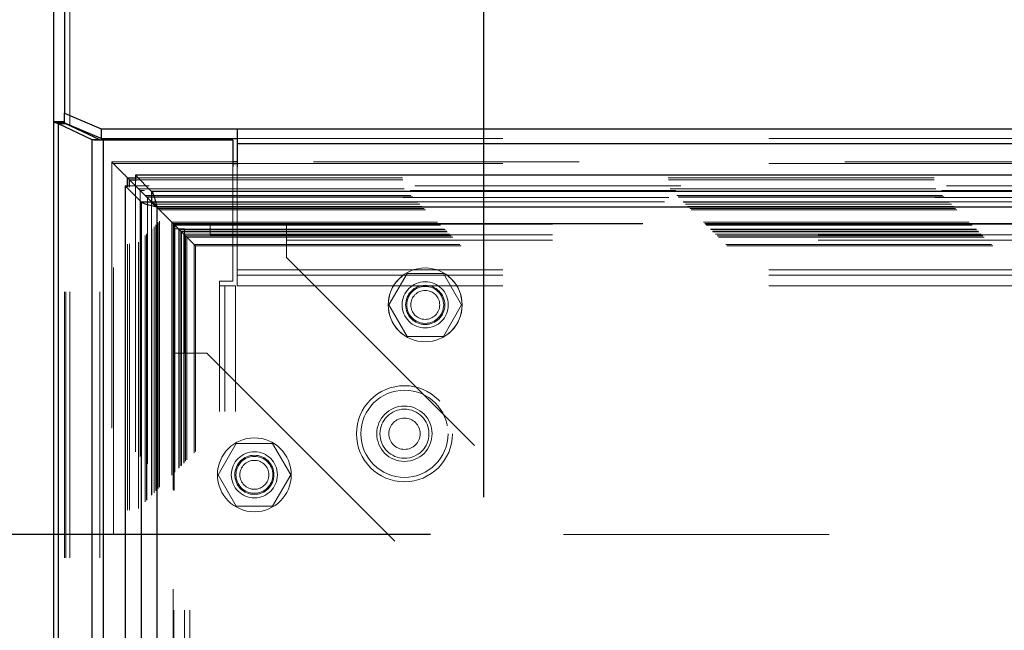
# Model space of a CAD drawing. Header units: inches. Extents: x 0.2 to 10.8, y 0.2 to 8.2.
# Tile 75 of 145: x 3.147 to 3.517, y 4.854 to 5.084. Entities that reach past the tile are written whole.
import ezdxf

# ---------------------------------------------------------------- set-up
doc = ezdxf.new("R2010")
doc.units = ezdxf.units.IN
doc.header["$MEASUREMENT"] = 0
doc.linetypes.add('HIDDEN', pattern=[0.075, 0.05, -0.025])
doc.layers.add('DIMENSIONS', color=140, linetype='Continuous')
doc.styles.add('SLDTEXTSTYLE0', font='TXT', dxfattribs={"width": 0.7})
doc.dimstyles.new('SLDDIMSTYLE0', dxfattribs={"dimtxt": 0.084961, "dimasz": 0.13, "dimexe": 0, "dimexo": 0.0625, "dimgap": 0.02124, "dimtad": 0, "dimtih": 1, "dimtoh": 1, "dimlfac": 18, "dimrnd": 1e-09, "dimzin": 12, "dimdsep": 46, "dimtxsty": 'SLDTEXTSTYLE0', "dimsah": 1, "dimcen": 0.09, "dimadec": 0, "dimazin": 3, "dimtfac": 1, "dimtofl": 0, "dimtmove": 0, "dimatfit": 3, "dimfxl": 0, "dimfrac": 2, "dimtolj": 1, "dimtzin": 12, "dimarcsym": 0})

# ---------------------------------------------------------------- blocks, each defined once
blk = doc.blocks.new('_D')
at = {"layer": 'DIMENSIONS'}
for p, q in [((3.30136, 4.89045), (2.69101, 4.89045)), ((2.81601, 4.89045), (2.81601, 4.25167)), ((2.65443, 4.09762), (2.6259, 4.09762)), ((2.6259, 4.09762), (2.6259, 3.96259)), ((2.97758, 4.09762), (3.00611, 4.09762)), ((3.00611, 4.09762), (3.00611, 3.96259)), ((2.6259, 3.96259), (2.65443, 3.96259)), ((3.00611, 3.96259), (2.97758, 3.96259)), ((2.81601, 3.23026), (2.81601, 3.94357)), ((3.3014, 3.23026), (2.69101, 3.23026))]:
    blk.add_line(p, q, dxfattribs=at)
for points in [[(2.81601, 4.89045), (2.79601, 4.76045), (2.83601, 4.76045)], [(2.81601, 3.23026), (2.83601, 3.36026), (2.79601, 3.36026)]]:
    blk.add_solid(points, dxfattribs=at)
at = {"layer": 'DIMENSIONS', "char_height": 0.083333, "attachment_point": 1, "style": 'SLDTEXTSTYLE0'}
for s, insert in [('29.88', (2.65443, 4.22406)), ('759.0', (2.65443, 4.07001))]:
    blk.add_mtext(s, dxfattribs=dict(at, insert=insert))
blk = doc.blocks.new('_D_1')
at = {"layer": 'DIMENSIONS'}
for p, q in [((3.3214, 4.9045), (3.3214, 5.79057)), ((4.66442, 4.9045), (4.66442, 5.79057)), ((3.3214, 5.66557), (3.7225, 5.66557)), ((3.83762, 5.66557), (3.80909, 5.66557)), ((3.80909, 5.66557), (3.80909, 5.53054)), ((4.16077, 5.66557), (4.1893, 5.66557)), ((4.1893, 5.66557), (4.1893, 5.53054)), ((4.66442, 5.66557), (4.2759, 5.66557)), ((3.80909, 5.53054), (3.83762, 5.53054)), ((4.1893, 5.53054), (4.16077, 5.53054))]:
    blk.add_line(p, q, dxfattribs=at)
for points in [[(3.3214, 5.66557), (3.4514, 5.64557), (3.4514, 5.68557)], [(4.66442, 5.66557), (4.53442, 5.68557), (4.53442, 5.64557)]]:
    blk.add_solid(points, dxfattribs=at)
at = {"layer": 'DIMENSIONS', "char_height": 0.083333, "attachment_point": 1, "style": 'SLDTEXTSTYLE0'}
for s, insert in [('24.17', (3.83762, 5.79201)), ('614.0', (3.83762, 5.63796))]:
    blk.add_mtext(s, dxfattribs=dict(at, insert=insert))

msp = doc.modelspace()

# ---------------------------------------------------------------- linework, layer by layer
at = {"color": 7, "linetype": 'Continuous', "lineweight": 25}
for p, q in [((3.1635913, 5.4531654), (3.1635913, 5.0488084)), ((3.1595913, 5.0456377), (3.1595913, 5.4486076)), ((3.1595913, 3.0817514), (3.1595913, 5.0456377)), ((3.1635913, 5.0456377), (3.1595913, 5.0456377)), ((3.1635913, 5.0488084), (3.1774802, 5.0429387)), ((3.1635913, 5.0452024), (3.1635913, 5.0488084)), ((3.1635913, 5.0452715), (3.160048, 5.0452715)), ((3.1613487, 3.0817514), (3.1613487, 5.0448509)), ((3.174066, 5.0388685), (3.1613487, 5.0448509)), ((3.1641771, 5.0448509), (3.1613487, 5.0448509)), ((3.1774802, 5.0393134), (3.1637096, 5.0451331)), ((3.1641771, 5.0448509), (3.1639762, 5.0450205)), ((3.1768944, 5.0388685), (3.1641771, 5.0448509)), ((3.1655913, 5.0441856), (3.1655913, 5.0443379)), ((3.1774802, 5.0429387), (3.2285913, 5.0429387)), ((3.1774802, 5.0429387), (3.1774802, 5.0393134)), ((3.2285913, 5.0429387), (4.757258, 5.0429387)), ((3.2285913, 5.0429387), (3.2285913, 5.0375008)), ((3.174066, 3.0817514), (3.174066, 5.0388685)), ((3.1768944, 5.0388685), (3.174066, 5.0388685)), ((3.1783086, 5.0386959), (3.1748017, 5.0386959)), ((3.1774802, 5.0393134), (3.2285913, 5.0393134)), ((3.1783086, 3.0817514), (3.1783086, 5.0386959)), ((3.2269802, 5.0386959), (3.1783086, 5.0386959)), ((3.2269802, 5.0386959), (3.2269802, 5.0287395)), ((3.2285913, 5.0375008), (3.2285913, 5.0287395)), ((3.2285913, 5.0375008), (4.757258, 5.0375008)), ((3.2285913, 5.0304951), (3.2269802, 5.0304951)), ((3.2269802, 5.0298734), (3.2285913, 5.0298734)), ((3.1873413, 5.0210982), (3.1873413, 5.0245379)), ((3.1873413, 5.0245379), (3.1880968, 5.0237825)), ((3.1873413, 5.0245379), (3.1908097, 5.0245379)), ((3.1880968, 5.0237825), (3.190713, 5.0211663)), ((3.1880968, 5.0210269), (3.1880968, 5.0237825)), ((3.1880968, 5.0237825), (3.190881, 5.0237825)), ((3.1964036, 5.0194488), (3.1903473, 5.0255052)), ((3.1903473, 5.0255052), (3.1903473, 5.0252282)), ((4.7954749, 5.0255052), (3.1903473, 5.0255052)), ((3.1864019, 5.0215598), (3.1864019, 3.0991544)), ((3.1864019, 5.0215598), (3.1924582, 5.0155034)), ((3.1864019, 5.0215598), (3.1866644, 5.0215598)), ((3.1907352, 5.0211656), (3.1963974, 5.0155034)), ((3.1964036, 5.0155096), (3.1907419, 5.0211713)), ((4.7894185, 5.0194488), (3.1964036, 5.0194488)), ((3.1964036, 5.0194488), (3.1964036, 5.0155096)), ((3.1924582, 5.0155034), (3.1924582, 3.1052107)), ((3.1924582, 5.0155034), (3.1963974, 5.0155034)), ((3.1963867, 5.0154926), (3.1982623, 5.013617)), ((3.1983671, 5.01354), (3.1983671, 3.1071742)), ((4.7874551, 5.01354), (3.1983671, 5.01354))]:
    msp.add_line(p, q, dxfattribs=at)
at = {"color": 7, "linetype": 'HIDDEN', "lineweight": 18}
for p, q in [((3.1655913, 3.0817514), (3.1655913, 5.4497868)), ((3.1655913, 5.0443379), (3.1655913, 5.4497868)), ((3.1637436, 5.0452715), (3.1635913, 5.0452715)), ((3.1635913, 5.0451831), (3.1635913, 5.0452024)), ((3.1635913, 3.0817514), (3.1635913, 5.0451831)), ((3.1637096, 5.0451331), (3.1635913, 5.0451831)), ((3.1641771, 3.0817514), (3.1641771, 5.0448509)), ((3.1655913, 3.0817514), (3.1655913, 5.0441856)), ((3.1768944, 3.0817514), (3.1768944, 5.0388685)), ((3.1783086, 3.0817514), (3.1783086, 5.0386959)), ((3.2285913, 5.0393134), (4.757258, 5.0393134)), ((3.2285913, 5.0375008), (4.757258, 5.0375008)), ((3.18139, 5.0304811), (3.18139, 3.0902312)), ((3.2269802, 5.0304951), (3.181391, 5.0304951)), ((3.1820059, 3.0908408), (3.1820059, 5.0298734)), ((3.1820059, 5.0298734), (3.1831034, 5.02877)), ((3.1820059, 5.0298734), (3.2269802, 5.0298734)), ((3.2269802, 5.0287395), (3.2269802, 4.9856403)), ((4.757258, 5.0304951), (3.2285913, 5.0304951)), ((3.2285913, 5.0298734), (4.757258, 5.0298734)), ((3.2285913, 5.0287395), (3.2285913, 4.9899972)), ((3.1903473, 5.0252282), (3.1903473, 5.021566)), ((3.1908097, 5.0245379), (4.7950125, 5.0245379)), ((3.190881, 5.0237825), (4.7949412, 5.0237825)), ((3.1866644, 5.0215598), (3.1903411, 5.0215598)), ((3.1873413, 3.099616), (3.1873413, 5.0210982)), ((3.1880968, 3.0996872), (3.1880968, 5.0210269)), ((3.1903411, 5.0215598), (3.1907352, 5.0211656)), ((3.1903411, 5.0215598), (3.1903411, 3.0991544)), ((3.1907419, 5.0211713), (3.1903473, 5.021566)), ((4.7954749, 5.021566), (3.1903473, 5.021566)), ((3.190713, 5.0211663), (3.1914759, 5.0204034)), ((3.1914759, 5.0204034), (4.7943463, 5.0204034)), ((3.1914759, 3.1003108), (3.1914759, 5.0204034)), ((3.1920793, 5.0197996), (3.1920793, 3.100913)), ((4.7936904, 5.0197437), (3.1921217, 5.0197437)), ((3.1939757, 5.0179036), (4.7918464, 5.0179036)), ((3.1939757, 3.1028106), (3.1939757, 5.0179036)), ((3.1945184, 5.0173609), (4.7913038, 5.0173609)), ((3.1945184, 3.1033533), (3.1945184, 5.0173609)), ((3.1946182, 5.0172611), (4.791204, 5.0172611)), ((3.1946182, 3.103453), (3.1946182, 5.0172611)), ((4.7910497, 5.0171095), (3.1947807, 5.0171095)), ((3.1948896, 5.0169958), (3.1948896, 3.1037262)), ((3.1963519, 5.0155256), (4.7894734, 5.0155256)), ((3.1963974, 5.0155034), (3.1963974, 3.1052107)), ((4.7894185, 5.0155096), (3.1964036, 5.0155096)), ((3.196418, 3.1052515), (3.196418, 5.0154637)), ((3.1965073, 5.015372), (4.7893148, 5.015372)), ((3.1965073, 3.1053422), (3.1965073, 5.015372)), ((3.1972981, 5.0145929), (4.7885239, 5.0145929)), ((3.1973035, 3.1061404), (3.1973035, 5.0145732)), ((3.1980533, 5.013826), (4.7877689, 5.013826)), ((3.1980533, 3.1068882), (3.1980533, 5.013826)), ((3.1982623, 5.013617), (3.1989216, 5.0129577)), ((3.1983671, 5.01354), (3.1983671, 3.1071742)), ((4.7874551, 5.01354), (3.1983671, 5.01354)), ((3.1989216, 5.0129577), (4.7869006, 5.0129577)), ((3.1989216, 5.0129577), (3.1994087, 5.0124706)), ((3.1989216, 3.1077564), (3.1989216, 5.0129577)), ((3.1994087, 3.1082436), (3.1994087, 5.0124706)), ((3.1994087, 5.0124706), (4.7864135, 5.0124706)), ((3.203998, 5.0078813), (4.7818242, 5.0078813)), ((3.203998, 3.1128329), (3.203998, 5.0078813)), ((3.203998, 5.0078813), (3.2045535, 5.0073257)), ((3.2045535, 5.0073257), (4.7812686, 5.0073257)), ((3.2045535, 3.1133884), (3.2045535, 5.0073257)), ((3.2045535, 5.0073257), (3.2067975, 5.0050818)), ((3.2045674, 5.0073119), (3.2045601, 5.0073192)), ((4.7812589, 5.0073297), (3.2045674, 5.0073297)), ((4.7811428, 5.0072197), (3.204665, 5.0072197)), ((3.2047352, 5.0053293), (3.2087352, 5.0053293)), ((3.2047352, 4.9586626), (3.2047352, 5.0053293)), ((3.2048313, 5.007048), (4.7809909, 5.007048)), ((3.2048313, 5.007048), (3.2048313, 3.1136662)), ((3.2048313, 5.007048), (4.7809909, 5.007048)), ((3.2048313, 3.1136662), (3.2048313, 5.007048)), ((3.2051091, 5.0067702), (4.7807131, 5.0067702)), ((3.2051091, 3.113944), (3.2051091, 5.0067702)), ((3.2051105, 5.0067615), (4.7807186, 5.0067615)), ((3.2051409, 3.1139641), (3.2051409, 5.0067419)), ((3.2066369, 5.0052424), (4.7791853, 5.0052424)), ((3.2066369, 3.1154718), (3.2066369, 5.0052424)), ((3.2066369, 5.0052424), (4.7791853, 5.0052424)), ((3.2066369, 3.1154718), (3.2066369, 5.0052424)), ((3.2070526, 5.0048267), (3.2067393, 5.00514)), ((3.2067975, 5.0050818), (4.7790247, 5.0050818)), ((3.2067975, 3.1156324), (3.2067975, 5.0050818)), ((3.2087352, 4.9586626), (3.2087352, 5.0053293)), ((3.2184203, 5.0071163), (3.2471981, 5.0071163)), ((3.2184203, 5.0031163), (3.2184203, 5.0071163)), ((3.2471981, 5.0071163), (4.738587, 5.0071163)), ((3.2471981, 5.0071163), (3.2471981, 5.0011163)), ((3.207417, 5.0044623), (4.7784052, 5.0044623)), ((3.207417, 3.1162519), (3.207417, 5.0044623)), ((3.2076091, 5.0042702), (4.7782131, 5.0042702)), ((3.2076091, 3.116444), (3.2076091, 5.0042702)), ((3.2084061, 5.0034731), (3.2086803, 5.003199)), ((3.2085088, 5.0033569), (4.7773272, 5.0033569)), ((3.2085363, 5.0033278), (4.7772773, 5.0033278)), ((3.2086811, 5.0031982), (3.2091623, 5.002717)), ((3.2086908, 3.1175127), (3.2086908, 5.0032005)), ((3.2091623, 5.002717), (4.7766598, 5.002717)), ((3.2091623, 3.1179972), (3.2091623, 5.002717)), ((3.2091623, 5.002717), (3.2096777, 5.0022016)), ((3.2096777, 5.0022016), (4.7761445, 5.0022016)), ((3.2096777, 3.1185126), (3.2096777, 5.0022016)), ((3.2096777, 5.0022016), (3.2124047, 4.9994746)), ((3.2184203, 5.0031163), (3.2471981, 5.0031163)), ((3.2471981, 5.0031163), (4.738587, 5.0031163)), ((3.2124047, 4.9994746), (4.7734175, 4.9994746)), ((3.2124047, 3.1212395), (3.2124047, 4.9994746)), ((3.2128724, 4.9989855), (4.7729382, 4.9989855)), ((3.2128903, 3.121727), (3.2128903, 4.9990008)), ((3.2471981, 5.0011163), (4.738587, 5.0011163)), ((3.2471981, 5.0011163), (3.2471981, 4.9946163)), ((3.2471981, 5.0011163), (4.738587, 5.0011163)), ((3.2471981, 4.9946163), (3.3513648, 4.8904496)), ((3.2285913, 4.9899972), (3.2285913, 4.9839972)), ((3.2285913, 4.9899972), (4.757258, 4.9899972)), ((3.2285913, 4.9899972), (4.757258, 4.9899972)), ((3.2285913, 4.9879972), (4.757258, 4.9879972)), ((3.2925143, 4.9886163), (3.2856824, 4.976783)), ((3.3061783, 4.9886163), (3.2925143, 4.9886163)), ((3.3130103, 4.976783), (3.3061783, 4.9886163)), ((3.2269802, 4.9856403), (3.2219802, 4.9856403)), ((3.2219802, 4.9839737), (3.2219802, 4.9856403)), ((3.2219802, 3.1366959), (3.2219802, 4.9839737)), ((3.2279802, 4.9839737), (3.2219802, 4.9839737)), ((3.2219802, 3.1366959), (3.2219802, 4.9839737)), ((3.2239802, 3.1366959), (3.2239802, 4.9839737)), ((3.2279802, 3.1366959), (3.2279802, 4.9839737)), ((3.2285913, 4.9839972), (4.757258, 4.9839972)), ((3.2856824, 4.976783), (3.2925143, 4.9649496)), ((3.3061783, 4.9649496), (3.3130103, 4.976783)), ((3.2925143, 4.9649496), (3.3061783, 4.9649496)), ((3.2047352, 3.1620515), (3.2047352, 4.9586626)), ((3.2047352, 4.9586626), (3.2107352, 4.9586626)), ((3.2087352, 3.1620515), (3.2087352, 4.9586626)), ((3.2107352, 3.1620515), (3.2107352, 4.9586626)), ((3.2107352, 4.9586626), (3.2172352, 4.9586626)), ((3.2107352, 3.1620515), (3.2107352, 4.9586626)), ((3.2172352, 4.9586626), (3.3214019, 4.854496)), ((3.2282366, 4.9247552), (3.2214046, 4.9129219)), ((3.2419005, 4.9247552), (3.2282366, 4.9247552)), ((3.2487325, 4.9129219), (3.2419005, 4.9247552)), ((3.2214046, 4.9129219), (3.2282366, 4.9010885)), ((3.2419005, 4.9010885), (3.2487325, 4.9129219)), ((3.2282366, 4.9010885), (3.2419005, 4.9010885)), ((3.3513648, 4.8904496), (4.6344203, 4.8904496)), ((3.2045437, 4.8698918), (3.2045437, 4.7946512))]:
    msp.add_line(p, q, dxfattribs=at)
at = {"color": 7, "linetype": 'HIDDEN', "lineweight": 18, "flags": 128}
msp.add_lwpolyline([(3.2046954, 5.0071739), (3.2046961, 4.0402087), (3.2046954, 3.1135422)], dxfattribs=at)
at = {"color": 7, "linetype": 'HIDDEN', "lineweight": 18}
for centre, radius in [((3.2993092, 4.976783), 0.0138889), ((3.2993463, 4.976783), 0.0138889), ((3.2993463, 4.976783), 0.0086806), ((3.2993463, 4.976783), 0.0073611), ((3.2993463, 4.976783), 0.0069444), ((3.2993463, 4.976783), 0.0054417), ((3.2915358, 4.9283626), 0.0180556), ((3.2915358, 4.9283626), 0.0163889), ((3.2915358, 4.9283626), 0.0163889), ((3.2915358, 4.9283626), 0.0104167), ((3.2915358, 4.9283626), 0.0092222), ((3.2915358, 4.9283626), 0.0058889), ((3.2350685, 4.9129219), 0.0138889), ((3.2350685, 4.9129219), 0.0086806), ((3.2350685, 4.9129219), 0.0073611), ((3.2350685, 4.9129219), 0.0069444), ((3.2350685, 4.9129219), 0.0054417)]:
    msp.add_circle(centre, radius, dxfattribs=at)
at = {"color": 7, "linetype": 'Continuous', "lineweight": 25}
for points in [[(3.1595913, 5.0456377), (3.1595913, 5.0455154), (3.1597469, 5.0453938), (3.160048, 5.0452715)], [(3.1613487, 5.0448509), (3.1607923, 5.0449914), (3.1603492, 5.045131), (3.160048, 5.0452715)], [(3.1748017, 5.0386959), (3.1745402, 5.0387534), (3.1742939, 5.0388109), (3.174066, 5.0388685)], [(3.1771396, 5.0386959), (3.1770525, 5.0387534), (3.1769704, 5.0388109), (3.1768944, 5.0388685)]]:
    msp.add_open_spline(points, degree=3, dxfattribs=at)
at = {"color": 7, "linetype": 'HIDDEN', "lineweight": 18}
msp.add_open_spline([(3.1635913, 5.0456377), (3.1635913, 5.0455157), (3.1636434, 5.0453936), (3.1637436, 5.0452715)], degree=3, dxfattribs=at)
for points, knots in [([(3.1639762, 5.0450205), (3.163961, 5.045033), (3.1639029, 5.045081), (3.1638266, 5.0451646), (3.1637713, 5.0452358), (3.1637436, 5.0452715)], [0, 0, 0, 0, 0.14952088, 0.57311838, 1, 1, 1, 1]), ([(3.1822121, 5.0296661), (3.1821194, 5.0297579), (3.1819811, 5.0298947), (3.1818123, 5.030064), (3.1817028, 5.0301769), (3.1816098, 5.0302713), (3.1815252, 5.0303587), (3.1814628, 5.0304186), (3.1814175, 5.0304608), (3.1813945, 5.0304879), (3.1813828, 5.0305024), (3.1814197, 5.0304549), (3.181643, 5.0302384), (3.1818673, 5.0300128), (3.1820059, 5.0298734)], [0, 0, 0, 0, 0.11238171, 0.1675817, 0.20038, 0.24344362, 0.27814443, 0.30491403, 0.32486732, 0.34976348, 0.38173249, 0.46722347, 0.67056257, 1, 1, 1, 1]), ([(3.1899075, 5.0219718), (3.189311, 5.0225719), (3.1884092, 5.0234792), (3.187568, 5.0243143), (3.1872833, 5.024597)], [0, 0, 0, 0, 0.66146825, 1, 1, 1, 1]), ([(3.1921217, 5.0197518), (3.1920925, 5.0197806), (3.1920042, 5.0198675), (3.191866, 5.020012), (3.1917422, 5.0201341), (3.1916897, 5.0201889), (3.1916743, 5.0202051)], [0, 0, 0, 0, 0.19405352, 0.58516004, 0.87787785, 1, 1, 1, 1]), ([(3.1948908, 5.0169958), (3.1948556, 5.0170332), (3.1947849, 5.0171082), (3.1947146, 5.0171704), (3.1946794, 5.0172016)], [0, 0, 0, 0, 0.49872931, 1, 1, 1, 1]), ([(3.2051105, 5.0067663), (3.2051189, 5.0067576), (3.2051467, 5.0067289), (3.205155, 5.0067213), (3.2051341, 5.0067536), (3.2050756, 5.0068047), (3.2049862, 5.0068884), (3.2048909, 5.0069861), (3.2048342, 5.0070457), (3.2047829, 5.007097), (3.2047091, 5.0071698), (3.2044807, 5.0074001), (3.2040027, 5.0078779), (3.2031796, 5.0087), (3.2021571, 5.009719), (3.201315, 5.0105549), (3.200676, 5.0112172), (3.2003858, 5.0114589), (3.2000939, 5.0117955), (3.1998191, 5.0120452), (3.1994619, 5.0124208), (3.1989439, 5.0129363), (3.1985426, 5.013342), (3.1983155, 5.0135671), (3.1982796, 5.0136028)], [0, 0, 0, 0, 0.014015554, 0.046354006, 0.059747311, 0.076631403, 0.095062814, 0.104957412, 0.11552972, 0.116506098, 0.123363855, 0.141383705, 0.194899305, 0.282706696, 0.430640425, 0.605782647, 0.679385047, 0.764002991, 0.781643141, 0.808903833, 0.858141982, 0.904256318, 0.984838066, 1, 1, 1, 1]), ([(3.2045419, 5.0073195), (3.2045429, 4.9991893), (3.2045455, 4.9784509), (3.2045431, 4.9451807), (3.2045435, 4.9200418), (3.2045437, 4.9075118)], [0, 0, 0, 0, 0.24438643, 0.6233764, 1, 1, 1, 1]), ([(3.2046804, 5.0071989), (3.2046714, 5.0072096), (3.2046534, 5.0072309), (3.2046612, 5.0072211), (3.204665, 5.0072162)], [0, 0, 0, 0, 0.504893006, 1, 1, 1, 1]), ([(3.2067975, 5.0050818), (3.2073001, 5.0045827), (3.207957, 5.0039306), (3.2085116, 5.0033611), (3.2086481, 5.0032239), (3.2086893, 5.0031941), (3.2086727, 5.0031989), (3.2086315, 5.0032295), (3.2085797, 5.0032833), (3.2085313, 5.0033384), (3.2084891, 5.0033838), (3.2084665, 5.0034081)], [0, 0, 0, 0, 0.58149804, 0.75994507, 0.82502121, 0.87370235, 0.90732522, 0.94235459, 0.96020705, 0.97868521, 1, 1, 1, 1]), ([(3.2113488, 5.0005304), (3.2110399, 5.0008352), (3.2103683, 5.0014975), (3.2094823, 5.0023995), (3.2087733, 5.003108), (3.2084376, 5.0034435)], [0, 0, 0, 0, 0.30969485, 0.67307537, 1, 1, 1, 1]), ([(3.208476, 3.1173164), (3.2084743, 3.1216032), (3.2084705, 3.1312511), (3.2084724, 3.1463497), (3.2084733, 3.162441), (3.2084727, 3.1856607), (3.2084729, 3.2159357), (3.2084728, 3.2856034), (3.2084729, 3.4225519), (3.2084728, 3.6894411), (3.2084731, 4.0966539), (3.2084718, 4.5165921), (3.208474, 4.8027306), (3.2084725, 4.9124504), (3.2084736, 4.9384937), (3.208472, 4.960887), (3.2084711, 4.9789527), (3.2084771, 4.9916274), (3.2084829, 4.9995233), (3.2084897, 5.0031696), (3.2084901, 5.0033876)], [0, 0, 0, 0, 0.006818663, 0.015345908, 0.024016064, 0.032413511, 0.052279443, 0.072171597, 0.143227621, 0.270110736, 0.496687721, 0.790943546, 0.938067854, 0.951821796, 0.965464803, 0.979492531, 0.987440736, 0.994200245, 0.999653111, 1, 1, 1, 1]), ([(3.2124047, 4.9994746), (3.2125389, 4.9993447), (3.2127239, 4.9991657), (3.2128724, 4.9989963), (3.2129053, 4.9989707), (3.212842, 4.999036), (3.21274, 4.999138), (3.2125312, 4.9993393), (3.2122058, 4.9996653), (3.211926, 4.9999528), (3.2117678, 5.0001115), (3.2117616, 5.0001177)], [0, 0, 0, 0, 0.27912678, 0.38459233, 0.49914334, 0.55586917, 0.61679114, 0.70788915, 0.82600654, 0.99320318, 1, 1, 1, 1])]:
    msp.add_open_spline(points, degree=3, knots=knots, dxfattribs=at)
at = {"color": 7, "linetype": 'Continuous', "lineweight": 25}
for points, knots in [([(3.1831034, 5.02877), (3.1831486, 5.0287246), (3.1840293, 5.0278389), (3.1854149, 5.0264664), (3.1862599, 5.0256221), (3.1865064, 5.0253718), (3.186828, 5.0250775), (3.1871241, 5.0247663), (3.1873413, 5.0245379)], [0, 0, 0, 0, 0.02120309, 0.41320292, 0.70452371, 0.71432707, 0.7903654, 1, 1, 1, 1]), ([(3.1964036, 5.0194488), (3.1965673, 5.0193276), (3.1967309, 5.0190852), (3.1970581, 5.0183871), (3.1972217, 5.0179315), (3.197549, 5.0168619), (3.1977126, 5.0162481), (3.1980398, 5.0149361), (3.1982034, 5.0142381), (3.1983671, 5.01354)], [0, 0, 0, 0, 0.25, 0.25, 0.5, 0.5, 0.75, 0.75, 1, 1, 1, 1]), ([(3.1983671, 5.01354), (3.1976689, 5.0137036), (3.196971, 5.0138672), (3.1956589, 5.0141945), (3.1950451, 5.0143581), (3.1939755, 5.0146853), (3.19352, 5.0148489), (3.1928218, 5.0151762), (3.1925794, 5.0153398), (3.1924582, 5.0155034)], [0, 0, 0, 0, 0.25, 0.25, 0.5, 0.5, 0.75, 0.75, 1, 1, 1, 1]), ([(3.1963974, 5.0155034), (3.1964109, 5.0154567), (3.1964377, 5.0153632), (3.1965025, 5.0152229), (3.1965843, 5.0150827), (3.1966842, 5.0149424), (3.1968008, 5.0148022), (3.196933, 5.014662), (3.1971159, 5.0144867), (3.197362, 5.0142763), (3.1976795, 5.0140309), (3.198018, 5.0137854), (3.1982507, 5.0136218), (3.1983671, 5.01354)], [0, 0, 0, 0, 0.071449, 0.14289799, 0.21434699, 0.28579598, 0.35724498, 0.42869398, 0.50014297, 0.62510723, 0.75007149, 0.87503574, 1, 1, 1, 1]), ([(3.1983671, 5.01354), (3.1983203, 5.0136065), (3.1982268, 5.0137395), (3.1980866, 5.0139369), (3.1979463, 5.0141305), (3.1978061, 5.0143182), (3.1976658, 5.0144981), (3.1975256, 5.0146685), (3.1973504, 5.0148674), (3.1971399, 5.0150801), (3.1968945, 5.0152801), (3.1966491, 5.0154316), (3.1964854, 5.0154836), (3.1964036, 5.0155096)], [0, 0, 0, 0, 0.071449, 0.14289799, 0.21434699, 0.28579598, 0.35724498, 0.42869398, 0.50014297, 0.62510723, 0.75007149, 0.87503574, 1, 1, 1, 1])]:
    msp.add_open_spline(points, degree=3, knots=knots, dxfattribs=at)

# ---------------------------------------------------------------- dimensions: what is measured, and where the dimension line sits
at = {"layer": 'DIMENSIONS'}
dim = msp.add_linear_dim(base=(4.6644203, 5.6655667), p1=(3.3214019, 4.854496), p2=(4.6644203, 4.854496), dimstyle='SLDDIMSTYLE0', dxfattribs=at)
dim.commit()
dim.dimension.update_dxf_attribs({"geometry": '_D_1', "text_midpoint": (3.9991958, 5.6655667), "dimtype": 160})
dim = msp.add_linear_dim(base=(2.8160068, 3.2302645), p1=(3.3513648, 4.8904496), p2=(3.3514019, 3.2302645), angle=90, dimstyle='SLDDIMSTYLE0', dxfattribs=at)
dim.commit()
dim.dimension.update_dxf_attribs({"geometry": '_D', "text_midpoint": (2.8160068, 4.0976164), "dimtype": 160})

doc.saveas('drawing.dxf')
